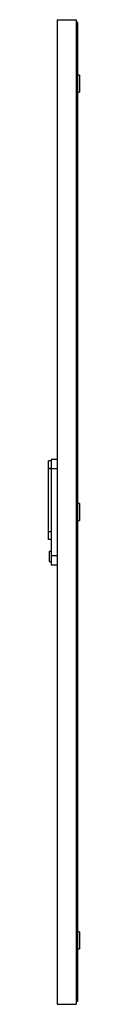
# Model space of a CAD drawing. Header units: millimetres. Extents: x 799 to 859, y 191 to 2116.
import ezdxf

# ---------------------------------------------------------------- set-up
doc = ezdxf.new("R2010")
doc.units = ezdxf.units.MM
doc.header["$LTSCALE"] = 150.320191
doc.layers.get('0').update_dxf_attribs({"linetype": 'CONTINUOUS'})

msp = doc.modelspace()

# ---------------------------------------------------------------- linework, layer by layer
at = {"color": 7}
for p, q in [((816.1, 2115.5), (816.1, 190.5)), ((816.1, 2115.5), (853.3, 2115.5)), ((853.3, 2115.5), (853.3, 190.5)), ((856.5, 2110.3), (853.3, 2110.3)), ((856.5, 195.7), (856.5, 2110.3)), ((859.4, 2007), (856.5, 2007)), ((859.4, 2007), (859.4, 1974)), ((856.5, 1974), (859.4, 1974)), ((799.4, 1099.3), (799.4, 1252.8)), ((804.1, 1252.8), (799.4, 1252.8)), ((804.1, 1255.8), (804.1, 1049.3)), ((816.1, 1255.8), (804.1, 1255.8)), ((804.1, 1237.8), (799.4, 1237.8)), ((804.1, 1237.3), (799.4, 1237.3)), ((816.1, 1237.3), (804.1, 1237.3)), ((859.4, 1169.5), (856.5, 1169.5)), ((859.4, 1169.5), (859.4, 1136.5)), ((856.5, 1136.5), (859.4, 1136.5)), ((799.4, 1114.8), (804.1, 1114.8)), ((804.1, 1099.3), (799.4, 1099.3)), ((804.1, 1076), (800.7, 1076)), ((800.7, 1076), (800.7, 1056.5)), ((804.1, 1067.8), (816.1, 1067.8)), ((800.7, 1056.5), (804.1, 1056.5)), ((816.1, 1049.3), (804.1, 1049.3)), ((859.4, 332.1), (856.5, 332.1)), ((859.4, 332.1), (859.4, 299.1)), ((856.5, 299.1), (859.4, 299.1)), ((856.5, 195.7), (853.3, 195.7)), ((816.1, 190.5), (853.3, 190.5))]:
    msp.add_line(p, q, dxfattribs=at)

doc.saveas('drawing.dxf')
